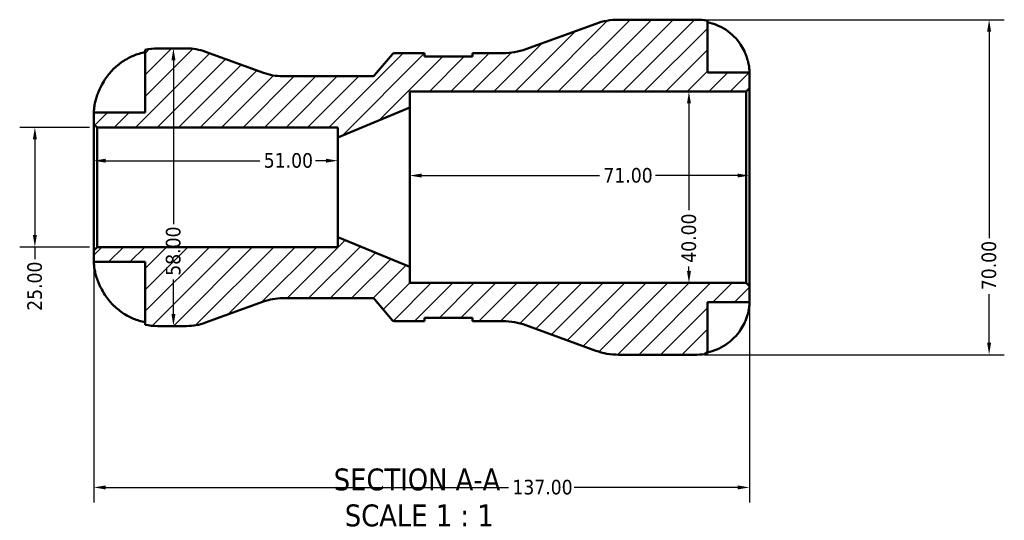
# Model space of a CAD drawing. Header units: millimetres. Extents: x 0 to 905, y -151 to 594.
# Tile 2 of 10: x 316 to 522, y -151 to -46. Entities that reach past the tile are written whole.
import ezdxf

# ---------------------------------------------------------------- set-up
doc = ezdxf.new("R2010")
doc.units = ezdxf.units.MM
for name, color, linetype, lineweight in [('Dimension (ANSI)', 7, 'Continuous', 25), ('Hatch (ANSI)', 7, 'Continuous', 18), ('Symbol (ANSI)', 7, 'Continuous', 25), ('Visible (ANSI)', 7, 'Continuous', 50)]:
    doc.layers.add(name, color=color, linetype=linetype, lineweight=lineweight)
doc.styles.add('Label Text (ANSI)', font='tahoma.ttf')
doc.styles.add('Note Text (ANSI)', font='tahoma.ttf')
doc.dimstyles.new('Default - mm (ANSI)', dxfattribs={"dimtxt": 3.048, "dimasz": 2.5, "dimexe": 3.175, "dimexo": 1.6002, "dimgap": 0.8, "dimtad": 0, "dimtoh": 1, "dimrnd": 1e-08, "dimzin": 4, "dimdsep": 46, "dimtxsty": 'Note Text (ANSI)', "dimcen": 0.09, "dimdle": 10, "dimclrd": 256, "dimclre": 256, "dimclrt": 256, "dimadec": 1, "dimazin": 1, "dimtfac": 1, "dimtofl": 0, "dimtmove": 0, "dimatfit": 3, "dimfxl": 1, "dimtolj": 1, "dimtzin": 4, "dimlwd": -1, "dimlwe": -1, "dimarcsym": 0})

# ---------------------------------------------------------------- blocks, each defined once
blk = doc.blocks.new('*D7')
at = {"layer": 'Defpoints', "color": 0, "transparency": 16777216}
for p in [(382.34, -75.5), (331.34, -81.04), (382.34, -81.04)]:
    blk.add_point(p, dxfattribs=at)
at = {"layer": 'Dimension (ANSI)', "transparency": 16777216}
for p, q in [((333.84, -75.5), (366.04, -75.5)), ((379.84, -75.5), (377.64, -75.5))]:
    blk.add_line(p, q, dxfattribs=at)
for points in [[(333.84, -75.08), (333.84, -75.91), (331.34, -75.5)], [(379.84, -75.08), (379.84, -75.91), (382.34, -75.5)]]:
    blk.add_solid(points, dxfattribs=at)
at = {"layer": 'Dimension (ANSI)', "color": 230, "true_color": 0xff0080, "transparency": 16777216, "insert": (366.84, -73.91), "char_height": 3.048, "attachment_point": 1, "style": 'Note Text (ANSI)'}
blk.add_mtext('\\A1;51.00', dxfattribs=at)
blk = doc.blocks.new('*D8')
at = {"layer": 'Defpoints', "color": 0, "transparency": 16777216}
for p in [(468.34, -78.6), (397.34, -81.04), (468.34, -81.04)]:
    blk.add_point(p, dxfattribs=at)
at = {"layer": 'Dimension (ANSI)', "transparency": 16777216}
for p, q in [((399.84, -78.6), (437.02, -78.6)), ((465.84, -78.6), (448.67, -78.6))]:
    blk.add_line(p, q, dxfattribs=at)
for points in [[(399.84, -78.19), (399.84, -79.02), (397.34, -78.6)], [(465.84, -78.19), (465.84, -79.02), (468.34, -78.6)]]:
    blk.add_solid(points, dxfattribs=at)
at = {"layer": 'Dimension (ANSI)', "color": 230, "true_color": 0xff0080, "transparency": 16777216, "insert": (437.82, -77.02), "char_height": 3.048, "attachment_point": 1, "style": 'Note Text (ANSI)'}
blk.add_mtext('\\A1;71.00', dxfattribs=at)
blk = doc.blocks.new('*D9')
at = {"layer": 'Defpoints', "color": 0, "transparency": 16777216}
for p in [(455.69, -61.04), (455.69, -101.04), (455.69, -101.04)]:
    blk.add_point(p, dxfattribs=at)
at = {"layer": 'Dimension (ANSI)', "transparency": 16777216}
for p, q in [((455.69, -63.54), (455.69, -85.84)), ((455.69, -98.54), (455.69, -97.62))]:
    blk.add_line(p, q, dxfattribs=at)
for points in [[(455.28, -63.54), (456.11, -63.54), (455.69, -61.04)], [(455.28, -98.54), (456.11, -98.54), (455.69, -101.04)]]:
    blk.add_solid(points, dxfattribs=at)
at = {"layer": 'Dimension (ANSI)', "color": 230, "true_color": 0xff0080, "transparency": 16777216, "insert": (454.11, -96.82), "char_height": 3.048, "attachment_point": 1, "rotation": 90, "style": 'Note Text (ANSI)'}
blk.add_mtext('\\A1;40.00', dxfattribs=at)
blk = doc.blocks.new('*D10')
at = {"layer": 'Defpoints', "color": 0, "transparency": 16777216}
for p in [(332.04, -68.54), (319.02, -93.54), (332.04, -93.54)]:
    blk.add_point(p, dxfattribs=at)
at = {"layer": 'Dimension (ANSI)', "transparency": 16777216}
for p, q in [((330.44, -68.54), (315.84, -68.54)), ((319.02, -71.04), (319.02, -91.04)), ((330.44, -93.54), (315.84, -93.54)), ((319.02, -93.54), (319.02, -96.04))]:
    blk.add_line(p, q, dxfattribs=at)
for points in [[(318.6, -71.04), (319.43, -71.04), (319.02, -68.54)], [(318.6, -91.04), (319.43, -91.04), (319.02, -93.54)]]:
    blk.add_solid(points, dxfattribs=at)
at = {"layer": 'Dimension (ANSI)', "color": 230, "true_color": 0xff0080, "transparency": 16777216, "insert": (317.43, -106.87), "char_height": 3.048, "attachment_point": 1, "rotation": 90, "style": 'Note Text (ANSI)'}
blk.add_mtext('\\A1;25.00', dxfattribs=at)
blk = doc.blocks.new('*D11')
at = {"layer": 'Defpoints', "color": 0, "transparency": 16777216}
for p in [(331.34, -94.24), (468.34, -101.74), (468.34, -143.77)]:
    blk.add_point(p, dxfattribs=at)
at = {"layer": 'Dimension (ANSI)', "transparency": 16777216}
for p, q in [((331.34, -95.84), (331.34, -146.94)), ((468.34, -103.34), (468.34, -146.94)), ((333.84, -143.77), (418, -143.77)), ((465.84, -143.77), (431.68, -143.77))]:
    blk.add_line(p, q, dxfattribs=at)
for points in [[(333.84, -143.35), (333.84, -144.19), (331.34, -143.77)], [(465.84, -143.35), (465.84, -144.19), (468.34, -143.77)]]:
    blk.add_solid(points, dxfattribs=at)
at = {"layer": 'Dimension (ANSI)', "color": 230, "true_color": 0xff0080, "transparency": 16777216, "insert": (418.8, -142.18), "char_height": 3.048, "attachment_point": 1, "style": 'Note Text (ANSI)'}
blk.add_mtext('\\A1;137.00', dxfattribs=at)
blk = doc.blocks.new('*D13')
at = {"layer": 'Defpoints', "color": 0, "transparency": 16777216}
for p in [(457.34, -46.04), (457.34, -116.04), (518.42, -116.04)]:
    blk.add_point(p, dxfattribs=at)
at = {"layer": 'Dimension (ANSI)', "transparency": 16777216}
for p, q in [((458.94, -46.04), (521.59, -46.04)), ((518.42, -48.54), (518.42, -91.71)), ((518.42, -113.54), (518.42, -103.36)), ((458.94, -116.04), (521.59, -116.04))]:
    blk.add_line(p, q, dxfattribs=at)
for points in [[(518, -48.54), (518.83, -48.54), (518.42, -46.04)], [(518, -113.54), (518.83, -113.54), (518.42, -116.04)]]:
    blk.add_solid(points, dxfattribs=at)
at = {"layer": 'Dimension (ANSI)', "color": 230, "true_color": 0xff0080, "transparency": 16777216, "insert": (516.83, -102.56), "char_height": 3.048, "attachment_point": 1, "rotation": 90, "style": 'Note Text (ANSI)'}
blk.add_mtext('\\A1;70.00', dxfattribs=at)
blk = doc.blocks.new('*D14')
at = {"layer": 'Defpoints', "color": 0, "transparency": 16777216}
for p in [(347.97, -52.04), (347.97, -110.04), (347.97, -110.04)]:
    blk.add_point(p, dxfattribs=at)
at = {"layer": 'Dimension (ANSI)', "transparency": 16777216}
for p, q in [((347.97, -54.54), (347.97, -88.74)), ((347.97, -107.54), (347.97, -100.34))]:
    blk.add_line(p, q, dxfattribs=at)
for points in [[(347.55, -54.54), (348.39, -54.54), (347.97, -52.04)], [(347.55, -107.54), (348.39, -107.54), (347.97, -110.04)]]:
    blk.add_solid(points, dxfattribs=at)
at = {"layer": 'Dimension (ANSI)', "color": 230, "true_color": 0xff0080, "transparency": 16777216, "insert": (346.38, -99.54), "char_height": 3.048, "attachment_point": 1, "rotation": 90, "style": 'Note Text (ANSI)'}
blk.add_mtext('\\A1;58.00', dxfattribs=at)

msp = doc.modelspace()

# ---------------------------------------------------------------- hatches: boundary and pattern name
at = {"layer": 'Hatch (ANSI)'}
h = msp.add_hatch(dxfattribs=at)
h.set_pattern_fill('ANSI31', color=256, scale=25.4, style=0)
h.set_pattern_definition([(45, (0, 0), (-2.245064, 2.245064), [])])
edge = h.paths.add_edge_path()
edge.add_ellipse((440.993, -102.039), major_axis=(-4.788, -13.156), ratio=1, start_angle=0, end_angle=20)
edge.add_line((440.993, -116.039), (457.344, -116.039))
edge.add_ellipse((457.344, -105.039), major_axis=(0, -11), ratio=1, start_angle=0, end_angle=11.53696)
edge.add_line((459.544, -115.817), (459.544, -105.039))
edge.add_line((459.544, -105.039), (468.344, -105.039))
edge.add_line((468.344, -105.039), (468.344, -101.739))
edge.add_line((468.344, -101.739), (467.644, -101.039))
edge.add_line((467.644, -101.039), (397.344, -101.039))
edge.add_line((397.344, -101.039), (397.344, -97.706))
edge.add_line((397.344, -97.706), (382.344, -91.456))
edge.add_line((382.344, -91.456), (382.344, -93.539))
edge.add_line((382.344, -93.539), (332.044, -93.539))
edge.add_line((332.044, -93.539), (331.344, -94.239))
edge.add_line((331.344, -94.239), (331.344, -96.664))
edge.add_line((331.344, -96.664), (342.044, -96.664))
edge.add_line((342.044, -96.664), (342.044, -109.769))
edge.add_ellipse((344.719, -96.664), major_axis=(-2.675, -13.105), ratio=1, start_angle=0, end_angle=11.53696)
edge.add_line((344.719, -110.039), (350.719, -110.039))
edge.add_ellipse((350.719, -98.439), major_axis=(0, -11.6), ratio=1, start_angle=0, end_angle=20)
edge.add_line((354.686, -109.34), (366.778, -104.939))
edge.add_ellipse((370.745, -115.839), major_axis=(-3.967, 10.9), ratio=1, start_angle=340, end_angle=360, ccw=False)
edge.add_line((370.745, -104.239), (389.611, -104.239))
edge.add_ellipse((389.611, -104.739), major_axis=(0, 0.5), ratio=1, start_angle=310, end_angle=360, ccw=False)
edge.add_line((389.994, -104.418), (393.722, -108.861))
edge.add_ellipse((394.105, -108.539), major_axis=(-0.383, -0.321), ratio=1, start_angle=0, end_angle=50)
edge.add_line((394.105, -109.039), (400.464, -109.039))
edge.add_line((400.464, -109.039), (400.464, -108.339))
edge.add_line((400.464, -108.339), (410.464, -108.339))
edge.add_line((410.464, -108.339), (410.464, -109.039))
edge.add_line((410.464, -109.039), (416.823, -109.039))
edge.add_ellipse((416.823, -123.039), major_axis=(0, 14), ratio=1, start_angle=340, end_angle=360, ccw=False)
edge.add_line((421.612, -109.884), (436.205, -115.195))
edge = h.paths.add_edge_path()
edge.add_ellipse((440.993, -60.039), major_axis=(0, 14), ratio=1, start_angle=0, end_angle=20)
edge.add_line((436.205, -46.884), (421.612, -52.195))
edge.add_ellipse((416.823, -39.039), major_axis=(4.788, -13.156), ratio=1, start_angle=340, end_angle=360, ccw=False)
edge.add_line((416.823, -53.039), (410.464, -53.039))
edge.add_line((410.464, -53.039), (410.464, -53.739))
edge.add_line((410.464, -53.739), (400.464, -53.739))
edge.add_line((400.464, -53.739), (400.464, -53.039))
edge.add_line((400.464, -53.039), (394.105, -53.039))
edge.add_ellipse((394.105, -53.539), major_axis=(0, 0.5), ratio=1, start_angle=0, end_angle=50)
edge.add_line((393.722, -53.218), (389.994, -57.661))
edge.add_ellipse((389.611, -57.339), major_axis=(0.383, -0.321), ratio=1, start_angle=310, end_angle=360, ccw=False)
edge.add_line((389.611, -57.839), (370.745, -57.839))
edge.add_ellipse((370.745, -46.239), major_axis=(0, -11.6), ratio=1, start_angle=340, end_angle=360, ccw=False)
edge.add_line((366.778, -57.14), (354.686, -52.739))
edge.add_ellipse((350.719, -63.639), major_axis=(3.967, 10.9), ratio=1, start_angle=0, end_angle=20)
edge.add_line((350.719, -52.039), (344.719, -52.039))
edge.add_ellipse((344.719, -65.414), major_axis=(0, 13.375), ratio=1, start_angle=0, end_angle=11.53696)
edge.add_line((342.044, -52.31), (342.044, -65.414))
edge.add_line((342.044, -65.414), (331.344, -65.414))
edge.add_line((331.344, -65.414), (331.344, -67.839))
edge.add_line((331.344, -67.839), (332.044, -68.539))
edge.add_line((332.044, -68.539), (382.344, -68.539))
edge.add_line((382.344, -68.539), (382.344, -70.623))
edge.add_line((382.344, -70.623), (397.344, -64.373))
edge.add_line((397.344, -64.373), (397.344, -61.039))
edge.add_line((397.344, -61.039), (467.644, -61.039))
edge.add_line((467.644, -61.039), (468.344, -60.339))
edge.add_line((468.344, -60.339), (468.344, -57.039))
edge.add_line((468.344, -57.039), (459.544, -57.039))
edge.add_line((459.544, -57.039), (459.544, -46.262))
edge.add_ellipse((457.344, -57.039), major_axis=(2.2, 10.778), ratio=1, start_angle=0, end_angle=11.53696)
edge.add_line((457.344, -46.039), (440.993, -46.039))

# ---------------------------------------------------------------- linework, layer by layer
at = {"layer": 'Visible (ANSI)'}
for p, q in [((436.205, -46.884), (421.612, -52.195)), ((457.344, -46.039), (440.993, -46.039)), ((459.544, -57.039), (459.544, -46.262)), ((342.044, -52.31), (342.044, -65.414)), ((350.719, -52.039), (344.719, -52.039)), ((366.778, -57.14), (354.686, -52.739)), ((393.722, -53.218), (389.994, -57.661)), ((400.464, -53.039), (394.105, -53.039)), ((400.464, -53.739), (400.464, -53.039)), ((416.823, -53.039), (410.464, -53.039)), ((410.464, -53.039), (410.464, -53.739)), ((410.464, -53.739), (400.464, -53.739)), ((468.344, -57.039), (459.544, -57.039)), ((468.344, -60.339), (468.344, -57.039)), ((389.611, -57.839), (370.745, -57.839)), ((397.344, -64.373), (397.344, -61.039)), ((397.344, -61.039), (467.644, -61.039)), ((467.644, -61.039), (468.344, -60.339)), ((467.644, -61.039), (467.644, -101.039)), ((468.344, -101.739), (468.344, -60.339)), ((342.044, -65.414), (331.344, -65.414)), ((331.344, -65.414), (331.344, -67.839)), ((382.344, -70.623), (397.344, -64.373)), ((397.344, -97.706), (397.344, -64.373)), ((331.344, -67.839), (332.044, -68.539)), ((331.344, -67.839), (331.344, -94.239)), ((332.044, -68.539), (382.344, -68.539)), ((332.044, -93.539), (332.044, -68.539)), ((382.344, -68.539), (382.344, -70.623)), ((382.344, -91.456), (382.344, -70.623)), ((397.344, -97.706), (382.344, -91.456)), ((382.344, -91.456), (382.344, -93.539)), ((332.044, -93.539), (331.344, -94.239)), ((331.344, -94.239), (331.344, -96.664)), ((382.344, -93.539), (332.044, -93.539)), ((331.344, -96.664), (342.044, -96.664)), ((342.044, -96.664), (342.044, -109.769)), ((397.344, -101.039), (397.344, -97.706)), ((467.644, -101.039), (397.344, -101.039)), ((468.344, -101.739), (467.644, -101.039)), ((468.344, -105.039), (468.344, -101.739)), ((370.745, -104.239), (389.611, -104.239)), ((389.994, -104.418), (393.722, -108.861)), ((354.686, -109.34), (366.778, -104.939)), ((459.544, -115.817), (459.544, -105.039)), ((459.544, -105.039), (468.344, -105.039)), ((394.105, -109.039), (400.464, -109.039)), ((400.464, -109.039), (400.464, -108.339)), ((400.464, -108.339), (410.464, -108.339)), ((410.464, -108.339), (410.464, -109.039)), ((410.464, -109.039), (416.823, -109.039)), ((344.719, -110.039), (350.719, -110.039)), ((421.612, -109.884), (436.205, -115.195)), ((440.993, -116.039), (457.344, -116.039))]:
    msp.add_line(p, q, dxfattribs=at)
for centre, radius, start, end in [((440.993, -60.039), 14, 90, 110), ((457.344, -57.039), 11, 78.46304, 90), ((344.719, -65.414), 13.375, 90, 101.53696), ((350.719, -63.639), 11.6, 70, 90), ((394.105, -53.539), 0.5, 90, 140), ((416.823, -39.039), 14, 270, 290), ((370.745, -46.239), 11.6, 250, 270), ((389.611, -57.339), 0.5, 270, 320), ((370.745, -115.839), 11.6, 90, 110), ((389.611, -104.739), 0.5, 40, 90), ((394.105, -108.539), 0.5, 220, 270), ((416.823, -123.039), 14, 70, 90), ((344.719, -96.664), 13.375, 258.46304, 270), ((350.719, -98.439), 11.6, 270, 290), ((440.993, -102.039), 14, 250, 270), ((457.344, -105.039), 11, 270, 281.53696)]:
    msp.add_arc(centre, radius, start, end, dxfattribs=at)
for points, knots in [([(459.544, -46.541), (460.246, -46.686), (460.932, -46.903), (462.166, -47.416), (462.825, -47.763), (464.055, -48.589), (464.626, -49.068), (465.587, -50.034), (466.066, -50.612), (466.781, -51.689), (467.048, -52.167), (467.271, -52.639)], [0.20869846, 0.20869846, 0.20869846, 0.20869846, 0.40592351, 0.40592351, 0.60971369, 0.60971369, 0.81350387, 0.81350387, 1.01874272, 1.01874272, 1.1690704, 1.1690704, 1.1690704, 1.1690704]), ([(332.776, -60.064), (333.026, -59.553), (333.318, -59.039), (334.146, -57.781), (334.732, -57.069), (335.904, -55.885), (336.595, -55.302), (338.087, -54.295), (338.887, -53.872), (340.378, -53.249), (341.201, -52.987), (342.044, -52.812)], [2.0967109, 2.0967109, 2.0967109, 2.0967109, 2.2588328, 2.2588328, 2.5110319, 2.5110319, 2.7586145, 2.7586145, 3.0061972, 3.0061972, 3.2432812, 3.2432812, 3.2432812, 3.2432812]), ([(467.271, -52.639), (467.427, -52.969), (467.567, -53.304), (467.829, -54.011), (467.943, -54.378), (468.131, -55.104), (468.199, -55.452), (468.306, -56.16), (468.328, -56.48), (468.347, -56.924), (468.344, -57.039), (468.344, -57.039)], [-0.70907328, -0.70907328, -0.70907328, -0.70907328, -0.59981884, -0.59981884, -0.47771273, -0.47771273, -0.34620586, -0.34620586, -0.17463458, -0.17463458, 0, 0, 0, 0]), ([(331.344, -65.414), (331.344, -65.414), (331.343, -65.318), (331.357, -64.944), (331.373, -64.673), (331.459, -64.01), (331.524, -63.635), (331.694, -62.916), (331.782, -62.597), (331.993, -61.931), (332.116, -61.588), (332.411, -60.848), (332.587, -60.453), (332.776, -60.064)], [-3.68931915, -3.68931915, -3.68931915, -3.68931915, -3.51319605, -3.51319605, -3.3408303, -3.3408303, -3.18232584, -3.18232584, -3.06847216, -3.06847216, -2.95372912, -2.95372912, -2.82347351, -2.82347351, -2.82347351, -2.82347351]), ([(332.776, -102.014), (332.659, -101.775), (332.548, -101.533), (332.279, -100.912), (332.132, -100.535), (331.891, -99.838), (331.794, -99.52), (331.612, -98.844), (331.538, -98.499), (331.401, -97.714), (331.369, -97.336), (331.341, -96.804), (331.344, -96.664), (331.344, -96.664)], [-0.86394438, -0.86394438, -0.86394438, -0.86394438, -0.7841117, -0.7841117, -0.66010997, -0.66010997, -0.55055761, -0.55055761, -0.41635527, -0.41635527, -0.21153748, -0.21153748, 0, 0, 0, 0]), ([(342.044, -109.267), (341.201, -109.091), (340.378, -108.829), (338.887, -108.207), (338.087, -107.784), (336.595, -106.777), (335.904, -106.194), (334.732, -105.01), (334.146, -104.298), (333.318, -103.04), (333.026, -102.526), (332.776, -102.014)], [10.7448979, 10.7448979, 10.7448979, 10.7448979, 10.981982, 10.981982, 11.2295646, 11.2295646, 11.4771472, 11.4771472, 11.7293464, 11.7293464, 11.8914682, 11.8914682, 11.8914682, 11.8914682]), ([(468.344, -105.039), (468.344, -105.039), (468.345, -105.077), (468.342, -105.234), (468.34, -105.358), (468.314, -105.782), (468.281, -106.137), (468.153, -106.864), (468.08, -107.193), (467.911, -107.797), (467.828, -108.061), (467.633, -108.603), (467.523, -108.879), (467.36, -109.248), (467.316, -109.344), (467.271, -109.439)], [-3.05421248, -3.05421248, -3.05421248, -3.05421248, -2.95408771, -2.95408771, -2.8458866, -2.8458866, -2.67373278, -2.67373278, -2.55359201, -2.55359201, -2.46484824, -2.46484824, -2.37395921, -2.37395921, -2.34193516, -2.34193516, -2.34193516, -2.34193516]), ([(467.271, -109.439), (467.048, -109.912), (466.781, -110.39), (466.066, -111.467), (465.587, -112.045), (464.626, -113.011), (464.055, -113.49), (462.825, -114.316), (462.166, -114.663), (460.932, -115.176), (460.246, -115.393), (459.544, -115.538)], [5.41538575, 5.41538575, 5.41538575, 5.41538575, 5.56571343, 5.56571343, 5.77095228, 5.77095228, 5.97474246, 5.97474246, 6.17853264, 6.17853264, 6.37575769, 6.37575769, 6.37575769, 6.37575769])]:
    msp.add_open_spline(points, degree=3, knots=knots, dxfattribs=at)

# ---------------------------------------------------------------- texts
at = {"layer": 'Symbol (ANSI)', "char_height": 4.572, "attachment_point": 7, "style": 'Label Text (ANSI)'}
for s, insert in [('SECTION A-A', (381.466, -144.473)), ('SCALE 1 : 1', (383.786, -151.986))]:
    msp.add_mtext(s, dxfattribs=dict(at, insert=insert))

# ---------------------------------------------------------------- dimensions: what is measured, and where the dimension line sits
at = {"layer": 'Dimension (ANSI)'}
for base, p1, p2, angle, override, picture, middle in [((518.417, -116.039), (457.344, -46.039), (457.344, -116.039), 90, {"dimtoh": 0, "dimdec": 2, "dimtp": 0, "dimtm": 0, "dimtdec": 2, "dimatfit": 1}, '*D13', (518.417, -97.539)), ((347.97, -110.039), (347.97, -52.039), (347.97, -110.039), 90, {"dimtoh": 0, "dimdec": 2, "dimse1": 1, "dimse2": 1, "dimtp": 0, "dimtm": 0, "dimtdec": 2, "dimatfit": 1}, '*D14', (347.97, -94.539)), ((455.693, -101.039), (455.693, -61.039), (455.693, -101.039), 270, {"dimtoh": 0, "dimdec": 2, "dimse1": 1, "dimse2": 1, "dimtp": 0, "dimtm": 0, "dimtdec": 2, "dimatfit": 1}, '*D9', (455.693, -91.73)), ((319.016, -93.539), (332.044, -68.539), (332.044, -93.539), 270, {"dimtoh": 0, "dimdec": 2, "dimtp": 0, "dimtm": 0, "dimtdec": 2, "dimatfit": 2}, '*D10', (319.016, -101.855)), ((468.344, -78.603), (397.344, -81.039), (468.344, -81.039), 180, {"dimtoh": 0, "dimdec": 2, "dimse1": 1, "dimse2": 1, "dimtp": 0, "dimtm": 0, "dimtdec": 2, "dimatfit": 1}, '*D8', (442.844, -78.603))]:
    dim = msp.add_linear_dim(base=base, p1=p1, p2=p2, angle=angle, dimstyle='Default - mm (ANSI)', override=override, dxfattribs=at)
    dim.commit()
    dim.dimension.update_dxf_attribs({"geometry": picture, "text_midpoint": middle, "dimtype": 160})
for base, p1, p2, override, picture, middle in [((382.344, -75.497), (331.344, -81.039), (382.344, -81.039), {"dimtoh": 0, "dimdec": 2, "dimse1": 1, "dimse2": 1, "dimtp": 0, "dimtm": 0, "dimtdec": 2, "dimatfit": 1}, '*D7', (371.844, -75.497)), ((468.344, -143.769), (331.344, -94.239), (468.344, -101.739), {"dimtoh": 0, "dimdec": 2, "dimtp": 0, "dimtm": 0, "dimtdec": 2, "dimatfit": 1}, '*D11', (424.844, -143.769))]:
    dim = msp.add_linear_dim(base=base, p1=p1, p2=p2, dimstyle='Default - mm (ANSI)', override=override, dxfattribs=at)
    dim.commit()
    dim.dimension.update_dxf_attribs({"geometry": picture, "text_midpoint": middle, "dimtype": 160})

doc.saveas('drawing.dxf')
